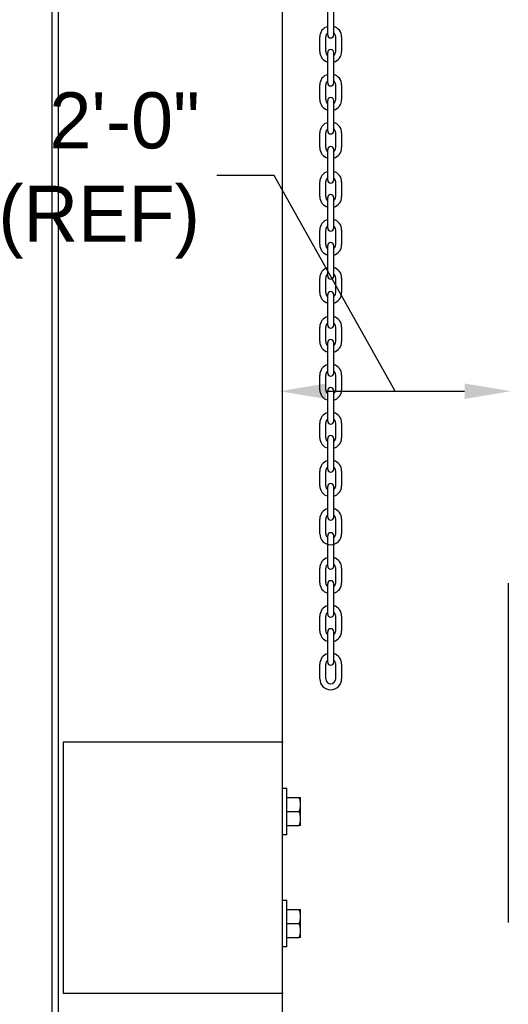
# Model space of a CAD drawing. Header units: inches. Extents: x 144.9 to 238.4, y 214.8 to 247.7.
# Tile 153 of 256: x 182.636 to 183.454, y 221.908 to 223.555. Entities that reach past the tile are written whole.
import ezdxf

# ---------------------------------------------------------------- set-up
doc = ezdxf.new("R2010")
doc.units = ezdxf.units.IN
doc.header["$LTSCALE"] = 0.25
doc.header["$MEASUREMENT"] = 0
doc.layers.add('ANNOTATIONS', color=1, linetype='Continuous')
doc.layers.add('MOTOR RH', color=7, linetype='Continuous')
doc.styles.add('ARIAL', font='arial.ttf', dxfattribs={"height": 0.09375})
doc.styles.add('ROMANS', font='Romans', dxfattribs={"height": 0.09375})
doc.styles.get("Standard").update_dxf_attribs({"font": 'romans.shx'})
doc.dimstyles.get("Standard").update_dxf_attribs({"dimscale": 60, "dimtxt": 0.0833, "dimasz": 0.0833, "dimexe": 0.0833, "dimexo": 0.04, "dimgap": 0.09, "dimtad": 0, "dimtih": 1, "dimtoh": 1, "dimdec": 4, "dimzin": 1, "dimdsep": 46, "dimlunit": 4, "dimtxsty": 'Standard', "dimcen": 0.09, "dimclrt": 150, "dimadec": 4, "dimazin": 2, "dimtfac": 1, "dimtdec": 0, "dimtofl": 0, "dimtmove": 0, "dimatfit": 3, "dimfxl": 1, "dimtolj": 1, "dimtzin": 0, "dimlwd": -1, "dimlwe": -1, "dimarcsym": 1})

msp = doc.modelspace()

# ---------------------------------------------------------------- linework, layer by layer
at = {"layer": 'ANNOTATIONS'}
msp.add_line((183.14834, 222.93369), (183.38038, 222.93369), dxfattribs=at)
for points in [[(183.14834, 222.92075), (183.14834, 222.94664), (183.07068, 222.93369)], [(183.38038, 222.92075), (183.38038, 222.94664), (183.45805, 222.93369)]]:
    msp.add_solid(points, dxfattribs=at)
at = {"layer": 'MOTOR RH'}
for p, q in [((182.70036, 220.30619), (182.70036, 224.2698)), ((182.69009, 220.92749), (182.69009, 224.15206)), ((183.07536, 220.30619), (183.07536, 224.06424)), ((183.15127, 223.52981), (183.15127, 223.58085)), ((183.16128, 223.52981), (183.16128, 223.58085)), ((183.13796, 223.5021), (183.13796, 223.52651)), ((183.14797, 223.5021), (183.14797, 223.52651)), ((183.16457, 223.5021), (183.16457, 223.52651)), ((183.17459, 223.5021), (183.17459, 223.52651)), ((183.15127, 223.44947), (183.15127, 223.50051)), ((183.16128, 223.44947), (183.16128, 223.50051)), ((183.13796, 223.42176), (183.13796, 223.44618)), ((183.14797, 223.42176), (183.14797, 223.44618)), ((183.16457, 223.42176), (183.16457, 223.44618)), ((183.17459, 223.42176), (183.17459, 223.44618)), ((183.15127, 223.36913), (183.15127, 223.42017)), ((183.16128, 223.36913), (183.16128, 223.42017)), ((183.13796, 223.34142), (183.13796, 223.36584)), ((183.14797, 223.34142), (183.14797, 223.36584)), ((183.16457, 223.34142), (183.16457, 223.36584)), ((183.17459, 223.34142), (183.17459, 223.36584)), ((183.15127, 223.28708), (183.15127, 223.33812)), ((183.16128, 223.28708), (183.16128, 223.33812)), ((183.13796, 223.25937), (183.13796, 223.28379)), ((183.14797, 223.25937), (183.14797, 223.28379)), ((183.16457, 223.25937), (183.16457, 223.28379)), ((183.17459, 223.25937), (183.17459, 223.28379)), ((183.15127, 223.20674), (183.15127, 223.25778)), ((183.16128, 223.20674), (183.16128, 223.25778)), ((183.13796, 223.17903), (183.13796, 223.20345)), ((183.14797, 223.17903), (183.14797, 223.20345)), ((183.16457, 223.17903), (183.16457, 223.20345)), ((183.17459, 223.17903), (183.17459, 223.20345)), ((183.15127, 223.12641), (183.15127, 223.17744)), ((183.16128, 223.12641), (183.16128, 223.17744)), ((183.13796, 223.09869), (183.13796, 223.12311)), ((183.14797, 223.09869), (183.14797, 223.12311)), ((183.16457, 223.09869), (183.16457, 223.12311)), ((183.17459, 223.09869), (183.17459, 223.12311)), ((183.15127, 223.04436), (183.15127, 223.09539)), ((183.16128, 223.04436), (183.16128, 223.09539)), ((183.13796, 223.01664), (183.13796, 223.04106)), ((183.14797, 223.01664), (183.14797, 223.04106)), ((183.16457, 223.01664), (183.16457, 223.04106)), ((183.17459, 223.01664), (183.17459, 223.04106)), ((183.15127, 222.96402), (183.15127, 223.01505)), ((183.16128, 222.96402), (183.16128, 223.01505)), ((183.13796, 222.9363), (183.13796, 222.96072)), ((183.14797, 222.9363), (183.14797, 222.96072)), ((183.16457, 222.9363), (183.16457, 222.96072)), ((183.17459, 222.9363), (183.17459, 222.96072)), ((183.15127, 222.88368), (183.15127, 222.93471)), ((183.16128, 222.88368), (183.16128, 222.93471)), ((183.13796, 222.85596), (183.13796, 222.88038)), ((183.14797, 222.85596), (183.14797, 222.88038)), ((183.16457, 222.85596), (183.16457, 222.88038)), ((183.17459, 222.85596), (183.17459, 222.88038)), ((183.15127, 222.80334), (183.15127, 222.85437)), ((183.16128, 222.80334), (183.16128, 222.85437)), ((183.13796, 222.77562), (183.13796, 222.80004)), ((183.14797, 222.77562), (183.14797, 222.80004)), ((183.16457, 222.77562), (183.16457, 222.80004)), ((183.17459, 222.77562), (183.17459, 222.80004)), ((183.15127, 222.723), (183.15127, 222.77404)), ((183.16128, 222.723), (183.16128, 222.77404)), ((183.13796, 222.69528), (183.13796, 222.7197)), ((183.14797, 222.69528), (183.14797, 222.7197)), ((183.16457, 222.69528), (183.16457, 222.7197)), ((183.17459, 222.69528), (183.17459, 222.7197)), ((183.15127, 222.64095), (183.15127, 222.69199)), ((183.16128, 222.64095), (183.16128, 222.69199)), ((183.13796, 222.61323), (183.13796, 222.63765)), ((183.14797, 222.61323), (183.14797, 222.63765)), ((183.16457, 222.61323), (183.16457, 222.63765)), ((183.17459, 222.61323), (183.17459, 222.63765)), ((183.15127, 222.56061), (183.15127, 222.61165)), ((183.16128, 222.56061), (183.16128, 222.61165)), ((183.45352, 222.61248), (183.45352, 222.04488)), ((183.13796, 222.5329), (183.13796, 222.55731)), ((183.14797, 222.5329), (183.14797, 222.55731)), ((183.16457, 222.5329), (183.16457, 222.55731)), ((183.17459, 222.5329), (183.17459, 222.55731)), ((183.15127, 222.48027), (183.15127, 222.53131)), ((183.16128, 222.48027), (183.16128, 222.53131)), ((183.13796, 222.45256), (183.13796, 222.47698)), ((183.14797, 222.45256), (183.14797, 222.47698)), ((183.16457, 222.45256), (183.16457, 222.47698)), ((183.17459, 222.45256), (183.17459, 222.47698)), ((182.70928, 221.92607), (182.70928, 222.34727)), ((182.70928, 222.34727), (183.07681, 222.34727)), ((183.07681, 222.26948), (183.08306, 222.26948)), ((183.08306, 222.19135), (183.08306, 222.26948)), ((183.08306, 222.25385), (183.10371, 222.25385)), ((183.10581, 222.20698), (183.10581, 222.25385)), ((183.08306, 222.23042), (183.10371, 222.23042)), ((183.08306, 222.20698), (183.10371, 222.20698)), ((183.08306, 222.19135), (183.07681, 222.19135)), ((183.07681, 222.08198), (183.08306, 222.08198)), ((183.08306, 222.00385), (183.08306, 222.08198)), ((183.08306, 222.06635), (183.10371, 222.06635)), ((183.10581, 222.01948), (183.10581, 222.06635)), ((183.08306, 222.04292), (183.10371, 222.04292)), ((183.08306, 222.00385), (183.07681, 222.00385)), ((183.08306, 222.01948), (183.10371, 222.01948)), ((183.07681, 221.92607), (182.70928, 221.92607))]:
    msp.add_line(p, q, dxfattribs=at)
at = {"layer": 'MOTOR RH', "ltscale": 0.25}
msp.add_line((182.70928, 222.11372), (182.70928, 222.15961), dxfattribs=at)
at = {"layer": 'MOTOR RH'}
for centre, radius, start, end in [((183.15627, 223.52651), 0.01831, 105.86272, 180), ((183.15627, 223.52651), 0.01831, 0, 74.13728), ((183.15627, 223.52651), 0.0083, 127.08084, 180), ((183.15627, 223.52981), 0.00501, 180, 0), ((183.15627, 223.52651), 0.0083, 0, 52.91916), ((183.15627, 223.50051), 0.00501, 0, 180), ((183.15627, 223.5021), 0.01831, 180, 254.13728), ((183.15627, 223.5021), 0.0083, 180, 232.91916), ((183.15627, 223.5021), 0.01831, 285.86272, 0), ((183.15627, 223.5021), 0.0083, 307.08084, 0), ((183.15627, 223.44618), 0.01831, 105.86272, 180), ((183.15627, 223.44618), 0.01831, 0, 74.13728), ((183.15627, 223.44618), 0.0083, 127.08084, 180), ((183.15627, 223.44947), 0.00501, 180, 0), ((183.15627, 223.44618), 0.0083, 0, 52.91916), ((183.15627, 223.42176), 0.01831, 180, 254.13728), ((183.15627, 223.42176), 0.0083, 180, 232.91916), ((183.15627, 223.42017), 0.00501, 0, 180), ((183.15627, 223.42176), 0.01831, 285.86272, 0), ((183.15627, 223.42176), 0.0083, 307.08084, 0), ((183.15627, 223.36584), 0.01831, 105.86272, 180), ((183.15627, 223.36584), 0.0083, 127.08084, 180), ((183.15627, 223.36584), 0.01831, 0, 74.13728), ((183.15627, 223.36584), 0.0083, 0, 52.91916), ((183.15627, 223.36913), 0.00501, 180, 0), ((183.15627, 223.34142), 0.01831, 180, 254.13728), ((183.15627, 223.34142), 0.0083, 180, 232.91916), ((183.15627, 223.33812), 0.00501, 0, 180), ((183.15627, 223.34142), 0.01831, 285.86272, 0), ((183.15627, 223.34142), 0.0083, 307.08084, 0), ((183.15627, 223.28379), 0.01831, 105.86272, 180), ((183.15627, 223.28379), 0.0083, 127.08084, 180), ((183.15627, 223.28379), 0.01831, 0, 74.13728), ((183.15627, 223.28379), 0.0083, 0, 52.91916), ((183.15627, 223.28708), 0.00501, 180, 0), ((183.15627, 223.25937), 0.01831, 180, 254.13728), ((183.15627, 223.25937), 0.0083, 180, 232.91916), ((183.15627, 223.25778), 0.00501, 0, 180), ((183.15627, 223.25937), 0.01831, 285.86272, 0), ((183.15627, 223.25937), 0.0083, 307.08084, 0), ((183.15627, 223.20345), 0.01831, 105.86272, 180), ((183.15627, 223.20345), 0.0083, 127.08084, 180), ((183.15627, 223.20674), 0.00501, 180, 0), ((183.15627, 223.20345), 0.01831, 0, 74.13728), ((183.15627, 223.20345), 0.0083, 0, 52.91916), ((183.15627, 223.17903), 0.01831, 180, 254.13728), ((183.15627, 223.17903), 0.0083, 180, 232.91916), ((183.15627, 223.17744), 0.00501, 0, 180), ((183.15627, 223.17903), 0.01831, 285.86272, 0), ((183.15627, 223.17903), 0.0083, 307.08084, 0), ((183.15627, 223.12311), 0.01831, 105.86272, 180), ((183.15627, 223.12311), 0.01831, 0, 74.13728), ((183.15627, 223.12311), 0.0083, 127.08084, 180), ((183.15627, 223.12641), 0.00501, 180, 0), ((183.15627, 223.12311), 0.0083, 0, 52.91916), ((183.15627, 223.09869), 0.01831, 180, 254.13728), ((183.15627, 223.09869), 0.0083, 180, 232.91916), ((183.15627, 223.09539), 0.00501, 0, 180), ((183.15627, 223.09869), 0.01831, 285.86272, 0), ((183.15627, 223.09869), 0.0083, 307.08084, 0), ((183.15627, 223.04106), 0.01831, 105.86272, 180), ((183.15627, 223.04106), 0.01831, 0, 74.13728), ((183.15627, 223.04106), 0.0083, 127.08084, 180), ((183.15627, 223.04436), 0.00501, 180, 0), ((183.15627, 223.04106), 0.0083, 0, 52.91916), ((183.15627, 223.01664), 0.01831, 180, 254.13728), ((183.15627, 223.01664), 0.0083, 180, 232.91916), ((183.15627, 223.01505), 0.00501, 0, 180), ((183.15627, 223.01664), 0.01831, 285.86272, 0), ((183.15627, 223.01664), 0.0083, 307.08084, 0), ((183.15627, 222.96072), 0.01831, 105.86272, 180), ((183.15627, 222.96072), 0.01831, 0, 74.13728), ((183.15627, 222.96072), 0.0083, 127.08084, 180), ((183.15627, 222.96402), 0.00501, 180, 0), ((183.15627, 222.96072), 0.0083, 0, 52.91916), ((183.15627, 222.9363), 0.01831, 180, 254.13728), ((183.15627, 222.9363), 0.0083, 180, 232.91916), ((183.15627, 222.93471), 0.00501, 0, 180), ((183.15627, 222.9363), 0.01831, 285.86272, 0), ((183.15627, 222.9363), 0.0083, 307.08084, 0), ((183.15627, 222.88038), 0.01831, 105.86272, 180), ((183.15627, 222.88038), 0.01831, 0, 74.13728), ((183.15627, 222.88038), 0.0083, 127.08084, 180), ((183.15627, 222.88368), 0.00501, 180, 0), ((183.15627, 222.88038), 0.0083, 0, 52.91916), ((183.15627, 222.85596), 0.01831, 180, 254.13728), ((183.15627, 222.85596), 0.0083, 180, 232.91916), ((183.15627, 222.85437), 0.00501, 0, 180), ((183.15627, 222.85596), 0.01831, 285.86272, 0), ((183.15627, 222.85596), 0.0083, 307.08084, 0), ((183.15627, 222.80004), 0.01831, 105.86272, 180), ((183.15627, 222.80004), 0.01831, 0, 74.13728), ((183.15627, 222.80004), 0.0083, 127.08084, 180), ((183.15627, 222.80334), 0.00501, 180, 0), ((183.15627, 222.80004), 0.0083, 0, 52.91916), ((183.15627, 222.77404), 0.00501, 0, 180), ((183.15627, 222.77562), 0.01831, 180, 254.13728), ((183.15627, 222.77562), 0.0083, 180, 232.91916), ((183.15627, 222.77562), 0.01831, 285.86272, 0), ((183.15627, 222.77562), 0.0083, 307.08084, 0), ((183.15627, 222.7197), 0.01831, 105.86272, 180), ((183.15627, 222.7197), 0.01831, 0, 74.13728), ((183.15627, 222.7197), 0.0083, 127.08084, 180), ((183.15627, 222.723), 0.00501, 180, 0), ((183.15627, 222.7197), 0.0083, 0, 52.91916), ((183.15627, 222.69199), 0.00501, 0, 180), ((183.15627, 222.69528), 0.01831, 180, 0), ((183.15627, 222.69528), 0.0083, 180, 232.91916), ((183.15627, 222.69528), 0.0083, 307.08084, 0), ((183.15627, 222.63765), 0.01831, 105.86272, 180), ((183.15627, 222.63765), 0.01831, 0, 74.13728), ((183.15627, 222.63765), 0.0083, 127.08084, 180), ((183.15627, 222.64095), 0.00501, 180, 0), ((183.15627, 222.63765), 0.0083, 0, 52.91916), ((183.15627, 222.61323), 0.01831, 180, 254.13728), ((183.15627, 222.61323), 0.0083, 180, 232.91916), ((183.15627, 222.61165), 0.00501, 0, 180), ((183.15627, 222.61323), 0.01831, 285.86272, 0), ((183.15627, 222.61323), 0.0083, 307.08084, 0), ((183.15627, 222.55731), 0.01831, 105.86272, 180), ((183.15627, 222.55731), 0.0083, 127.08084, 180), ((183.15627, 222.55731), 0.01831, 0, 74.13728), ((183.15627, 222.55731), 0.0083, 0, 52.91916), ((183.15627, 222.56061), 0.00501, 180, 0), ((183.15627, 222.5329), 0.01831, 180, 254.13728), ((183.15627, 222.5329), 0.0083, 180, 232.91916), ((183.15627, 222.53131), 0.00501, 0, 180), ((183.15627, 222.5329), 0.01831, 285.86272, 0), ((183.15627, 222.5329), 0.0083, 307.08084, 0), ((183.15627, 222.47698), 0.01831, 105.86272, 180), ((183.15627, 222.47698), 0.0083, 127.08084, 180), ((183.15627, 222.47698), 0.01831, 0, 74.13728), ((183.15627, 222.47698), 0.0083, 0, 52.91916), ((183.15627, 222.48027), 0.00501, 180, 0), ((183.15627, 222.45256), 0.01831, 180, 0), ((183.15627, 222.45256), 0.0083, 180, 0)]:
    msp.add_arc(centre, radius, start, end, dxfattribs=at)
for points, knots in [([(183.10581, 222.24213), (183.10581, 222.24241), (183.10579, 222.24452), (183.10533, 222.24848), (183.10426, 222.25205), (183.10371, 222.25385)], [0, 0, 0, 0, 0.0700919, 0.5307854, 1, 1, 1, 1]), ([(183.10371, 222.25385), (183.10456, 222.25385), (183.10568, 222.25385), (183.10578, 222.25385), (183.10581, 222.25385)], [0, 0, 0, 0, 0.75369373, 1, 1, 1, 1]), ([(183.10371, 222.23042), (183.1043, 222.23232), (183.10548, 222.23616), (183.1057, 222.24013), (183.10581, 222.24213)], [0, 0, 0, 0, 0.495458, 1, 1, 1, 1]), ([(183.10581, 222.2187), (183.10581, 222.21897), (183.10579, 222.22108), (183.10533, 222.22504), (183.10426, 222.22861), (183.10371, 222.23042)], [0, 0, 0, 0, 0.0700919, 0.5307854, 1, 1, 1, 1]), ([(183.10371, 222.20698), (183.1043, 222.20888), (183.10548, 222.21272), (183.1057, 222.21669), (183.10581, 222.2187)], [0, 0, 0, 0, 0.495458, 1, 1, 1, 1]), ([(183.10581, 222.20698), (183.10578, 222.20698), (183.10568, 222.20698), (183.10456, 222.20698), (183.10371, 222.20698)], [0, 0, 0, 0, 0.24630627, 1, 1, 1, 1]), ([(183.10581, 222.05463), (183.10581, 222.05491), (183.10579, 222.05702), (183.10533, 222.06098), (183.10426, 222.06455), (183.10371, 222.06635)], [0, 0, 0, 0, 0.0700919, 0.5307854, 1, 1, 1, 1]), ([(183.10371, 222.06635), (183.10456, 222.06635), (183.10568, 222.06635), (183.10578, 222.06635), (183.10581, 222.06635)], [0, 0, 0, 0, 0.75369373, 1, 1, 1, 1]), ([(183.10371, 222.04292), (183.1043, 222.04482), (183.10548, 222.04866), (183.1057, 222.05263), (183.10581, 222.05463)], [0, 0, 0, 0, 0.495458, 1, 1, 1, 1]), ([(183.10581, 222.0312), (183.10581, 222.03147), (183.10579, 222.03358), (183.10533, 222.03754), (183.10426, 222.04111), (183.10371, 222.04292)], [0, 0, 0, 0, 0.0700919, 0.5307854, 1, 1, 1, 1]), ([(183.10371, 222.01948), (183.1043, 222.02138), (183.10548, 222.02522), (183.1057, 222.02919), (183.10581, 222.0312)], [0, 0, 0, 0, 0.495458, 1, 1, 1, 1]), ([(183.10581, 222.01948), (183.10578, 222.01948), (183.10568, 222.01948), (183.10456, 222.01948), (183.10371, 222.01948)], [0, 0, 0, 0, 0.24630627, 1, 1, 1, 1])]:
    msp.add_open_spline(points, degree=3, knots=knots, dxfattribs=at)

# ---------------------------------------------------------------- texts
at = {"layer": 'ANNOTATIONS', "insert": (182.93751, 223.29461), "char_height": 0.09375, "attachment_point": 6, "style": 'ARIAL'}
msp.add_mtext('2\'-0"\\P(REF)', dxfattribs=at)

# ---------------------------------------------------------------- leaders
at = {"layer": 'ANNOTATIONS', "has_arrowhead": 0}
msp.add_leader([(183.26436, 222.93369), (183.06142, 223.29461), (182.96561, 223.29461)], dimstyle='Standard', override={"dimtxt": 0.09375, "dimasz": 0.09375, "dimexe": 0.046875, "dimgap": 0.09, "dimtad": 0, "dimtih": 0, "dimtoh": 0, "dimtxsty": 'ROMANS'}, dxfattribs=at)

doc.saveas('drawing.dxf')
